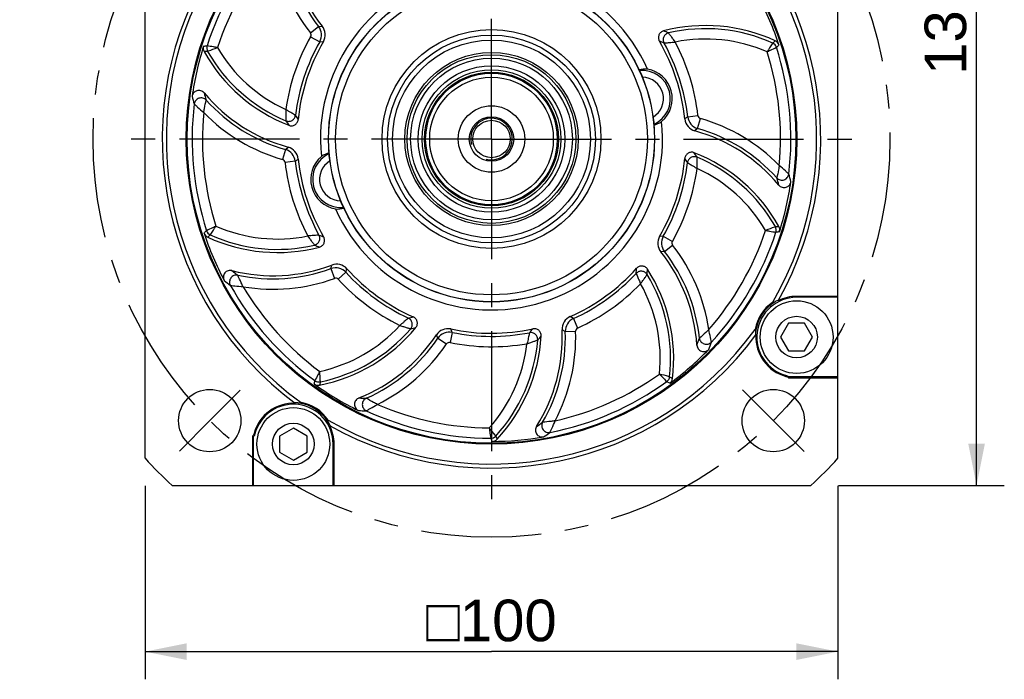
# Model space of a CAD drawing. Header units: millimetres. Extents: x 0 to 420, y 0 to 297.
# Tile 27 of 30: x 312 to 383, y 159 to 207. Entities that reach past the tile are written whole.
import ezdxf
from ezdxf.enums import TextEntityAlignment as Align

# ---------------------------------------------------------------- set-up
doc = ezdxf.new("R2010")
doc.units = ezdxf.units.MM
doc.header["$LTSCALE"] = 23.1
doc.linetypes.add('CENTER', pattern=[0.6, 0.375, -0.075, 0.075, -0.075])
doc.layers.get('0').update_dxf_attribs({"linetype": 'CONTINUOUS'})
for name, color, linetype in [('AXIS', 7, 'CONTINUOUS'), ('COMPONENTS', 7, 'CONTINUOUS'), ('DIMENSION', 7, 'CONTINUOUS')]:
    doc.layers.add(name, color=color, linetype=linetype)
doc.styles.get("Standard").update_dxf_attribs({"font": 'arial.ttf'})
doc.styles.add('TEXTSTYLE_4', font='gdt')
doc.dimstyles.new('DIMSTYLE_1', dxfattribs={"dimtxt": 3, "dimasz": 3, "dimexe": 0.18, "dimexo": 0.0625, "dimgap": 0.09, "dimtad": 1, "dimlfac": 2, "dimdsep": 46, "dimtxsty": 'STANDARD', "dimblk": '_FILLED', "dimblk1": '_FILLED', "dimblk2": '_FILLED', "dimcen": 0.09, "dimadec": 0, "dimazin": 0, "dimtp": 0.3, "dimtm": 0.3, "dimtfac": 1, "dimtofl": 0, "dimtmove": 0, "dimatfit": 3, "dimldrblk": '_FILLED', "dimfxl": 1, "dimtolj": 1, "dimarcsym": 0})
doc.dimstyles.new('DIMSTYLE_5', dxfattribs={"dimtxt": 3, "dimasz": 3, "dimexe": 0.18, "dimexo": 0.0625, "dimgap": 0.09, "dimtad": 1, "dimdec": 3, "dimlfac": 2, "dimdsep": 46, "dimtxsty": 'STANDARD', "dimblk": '_FILLED', "dimblk1": '_FILLED', "dimblk2": '_FILLED', "dimcen": 0.09, "dimadec": 0, "dimazin": 0, "dimtp": 0.5, "dimtm": 0.5, "dimtfac": 1, "dimtdec": 3, "dimtofl": 0, "dimtmove": 0, "dimatfit": 3, "dimldrblk": '_FILLED', "dimfxl": 1, "dimtolj": 1, "dimarcsym": 0})
doc.dimstyles.new('DIMSTYLE_8', dxfattribs={"dimtxt": 3, "dimasz": 3, "dimexe": 0.18, "dimexo": 0.0625, "dimgap": 0.09, "dimtad": 1, "dimtih": 1, "dimtoh": 1, "dimlfac": 2, "dimdsep": 46, "dimtxsty": 'STANDARD', "dimblk": '_FILLED', "dimblk1": '_FILLED', "dimblk2": '_FILLED', "dimcen": 0.09, "dimadec": 0, "dimazin": 0, "dimtol": 1, "dimtp": 0.2, "dimtm": 0.2, "dimtfac": 1, "dimtofl": 0, "dimtmove": 0, "dimatfit": 3, "dimldrblk": '_FILLED', "dimfxl": 1, "dimtolj": 1, "dimarcsym": 0})

# ---------------------------------------------------------------- blocks, each defined once
blk = doc.blocks.new('_FILLED')
at = {"color": 0, "linetype": 'BYBLOCK'}
blk.add_solid([(0, 0), (-1, 0.2), (-1, -0.2)], dxfattribs=at)
blk = doc.blocks.new('*D0')
at = {"layer": 'DIMENSION', "color": 2, "linetype": 'CONTINUOUS'}
for p, q in [((321.489, 172.959), (321.489, 159.002)), ((371.489, 172.959), (371.489, 159.002)), ((321.489, 161.002), (346.489, 161.002)), ((371.489, 161.002), (346.489, 161.002))]:
    blk.add_line(p, q, dxfattribs=at)
at = {"layer": 'DIMENSION', "color": 2, "linetype": 'CONTINUOUS', "xscale": 3, "yscale": 3, "zscale": 3, "rotation": 180}
blk.add_blockref('_FILLED', (321.489, 161.002), dxfattribs=at)
at = {"layer": 'DIMENSION', "color": 2, "linetype": 'CONTINUOUS', "xscale": 3, "yscale": 3, "zscale": 3}
blk.add_blockref('_FILLED', (371.489, 161.002), dxfattribs=at)
at = {"layer": 'DIMENSION', "color": 2, "linetype": 'CONTINUOUS', "insert": (346.489, 164.752), "char_height": 3, "width": 11.11757, "attachment_point": 2, "line_spacing_factor": 0.9, "style": 'TEXTSTYLE_4'}
blk.add_mtext('{\\Fgdt;o}\\Farial.ttf;100', dxfattribs=at)
blk = doc.blocks.new('*D8')
at = {"layer": 'DIMENSION', "color": 2, "linetype": 'CONTINUOUS'}
for p, q in [((360.012, 242.752), (383.489, 242.752)), ((381.489, 242.752), (381.489, 207.877)), ((381.489, 173.002), (381.489, 207.877)), ((371.533, 173.002), (383.489, 173.002))]:
    blk.add_line(p, q, dxfattribs=at)
at = {"layer": 'DIMENSION', "color": 2, "linetype": 'CONTINUOUS', "xscale": 3, "yscale": 3, "zscale": 3}
for p, rotation in [((381.489, 242.752), 90), ((381.489, 173.002), 270)]:
    blk.add_blockref('_FILLED', p, dxfattribs=dict(at, rotation=rotation))
at = {"layer": 'DIMENSION', "color": 2, "linetype": 'CONTINUOUS', "insert": (377.739, 207.877), "char_height": 3, "width": 10.48327, "attachment_point": 2, "rotation": 90, "line_spacing_factor": 0.9}
blk.add_mtext('139.5', dxfattribs=at)
blk = doc.blocks.new('*D12')
at = {"layer": 'DIMENSION', "color": 2, "linetype": 'CONTINUOUS'}
for p, q in [((317.746, 220.048), (292.809, 220.048)), ((323.677, 215.499), (317.746, 220.048)), ((317.746, 220.048), (317.746, 220.048))]:
    blk.add_line(p, q, dxfattribs=at)
at = {"layer": 'DIMENSION', "color": 2, "linetype": 'CONTINUOUS', "xscale": 3, "yscale": 3, "zscale": 3, "rotation": 322.5128534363}
blk.add_blockref('_FILLED', (323.677, 215.499), dxfattribs=at)
at = {"layer": 'DIMENSION', "color": 2, "linetype": 'CONTINUOUS'}
for s, p in [('115', (306.802, 220.798)), ('0.2', (316.123, 220.798))]:
    blk.add_text(s, height=3, dxfattribs=at).set_placement(p, align=Align.RIGHT)
at = {"layer": 'DIMENSION', "color": 2, "linetype": 'CONTINUOUS', "style": 'TEXTSTYLE_4'}
for s, p in [('`', (310.302, 220.798)), ('n', (299.809, 220.798))]:
    blk.add_text(s, height=3, dxfattribs=at).set_placement(p, align=Align.RIGHT)

msp = doc.modelspace()

# ---------------------------------------------------------------- linework, layer by layer
at = {"layer": 'AXIS', "color": 2, "linetype": 'CENTER'}
for p, q in [((346.48939, 198.0025), (346.48939, 224.85304)), ((346.48939, 198.0025), (319.63885, 198.0025)), ((346.48939, 198.0025), (373.33993, 198.0025)), ((346.48939, 198.0025), (346.48939, 171.15196)), ((326.16007, 177.67318), (328.3524, 179.8655)), ((366.81871, 177.67318), (364.59101, 179.90089)), ((326.16007, 177.67318), (323.96775, 175.48086)), ((366.81871, 177.67318), (369.04642, 175.44547))]:
    msp.add_line(p, q, dxfattribs=at)
msp.add_circle((346.48939, 198.0025), 28.75, dxfattribs=at)
at = {"layer": 'COMPONENTS', "color": 7, "linetype": 'CONTINUOUS'}
for p, q in [((321.48939, 174.95906), (321.48939, 221.04594)), ((371.48939, 174.95906), (371.48939, 221.04594)), ((371.48939, 186.64461), (368.5045, 186.64461)), ((371.48939, 186.57477), (368.5045, 186.57477)), ((367.92715, 184.70573), (367.3498, 183.70573)), ((369.08185, 184.70573), (367.92715, 184.70573)), ((369.6592, 183.70573), (369.08185, 184.70573)), ((367.3498, 183.70573), (367.92715, 182.70573)), ((369.08185, 182.70573), (369.6592, 183.70573)), ((367.92715, 182.70573), (369.08185, 182.70573)), ((367.93048, 180.76684), (371.48939, 180.76684)), ((371.48939, 180.83668), (367.96678, 180.83668)), ((332.19262, 177.1421), (331.19262, 176.56475)), ((333.19262, 176.56475), (332.19262, 177.1421)), ((329.25373, 176.56142), (329.25373, 173.0025)), ((329.32357, 173.0025), (329.32357, 176.52511)), ((331.19262, 176.56475), (331.19262, 175.41005)), ((333.19262, 175.41005), (333.19262, 176.56475)), ((335.06167, 173.0025), (335.06167, 175.9874)), ((335.13151, 173.0025), (335.13151, 175.9874)), ((331.19262, 175.41005), (332.19262, 174.8327)), ((332.19262, 174.8327), (333.19262, 175.41005)), ((323.44596, 173.0025), (369.53283, 173.0025))]:
    msp.add_line(p, q, dxfattribs=at)
at = {"layer": 'COMPONENTS', "color": 9, "linetype": 'CONTINUOUS'}
for p, q in [((333.42114, 205.66463), (334.01023, 206.12421)), ((334.01023, 206.12421), (334.27322, 206.15329)), ((333.44152, 205.38875), (334.09171, 205.02068)), ((334.09171, 205.02068), (334.35687, 205.03207)), ((366.78095, 204.92479), (366.96829, 205.08591)), ((326.00415, 204.32969), (325.7581, 204.3091)), ((360.64451, 199.61185), (361.38688, 199.69625)), ((360.64451, 199.61185), (360.43669, 199.44678)), ((361.35907, 198.76697), (361.56552, 199.48503)), ((361.35907, 198.76697), (361.1634, 198.58886)), ((331.61972, 197.23803), (331.41327, 196.51997)), ((331.61972, 197.23803), (331.81539, 197.41614)), ((332.33427, 196.39315), (331.59191, 196.30875)), ((332.33427, 196.39315), (332.5421, 196.55822)), ((366.97463, 191.67531), (367.22069, 191.6959)), ((326.19784, 191.08021), (326.0105, 190.91909)), ((358.88708, 190.98432), (358.62191, 190.97293)), ((358.88708, 190.98432), (359.53727, 190.61625)), ((358.96856, 189.88079), (358.70557, 189.85171)), ((358.96856, 189.88079), (359.55764, 190.34037)), ((334.90892, 188.64385), (334.96253, 188.90296)), ((334.90892, 188.64385), (335.16396, 187.94159)), ((335.98361, 188.38034), (335.43264, 187.87571)), ((335.98361, 188.38034), (336.05472, 188.63604)), ((368.5045, 186.64461), (368.5045, 186.57477)), ((352.39414, 185.0375), (352.17293, 185.18414)), ((352.39414, 185.0375), (352.70382, 184.35755)), ((343.6458, 184.04287), (343.49667, 183.31075)), ((343.6458, 184.04287), (343.55303, 184.29153)), ((351.81143, 184.09683), (351.58157, 184.22789)), ((351.81143, 184.09683), (352.55814, 184.12238)), ((342.62147, 183.62436), (342.51254, 183.8655)), ((342.62147, 183.62436), (343.24058, 183.20613)), ((334.14159, 180.47509), (334.08514, 180.23471)), ((359.34327, 180.84278), (359.55444, 180.71481)), ((346.43262, 176.40199), (346.48939, 176.27581)), ((346.48939, 176.27581), (346.53348, 176.17752)), ((346.80217, 176.56467), (346.85598, 176.43668)), ((346.85598, 176.43668), (346.89779, 176.33702)), ((335.13151, 175.9874), (335.06167, 175.9874))]:
    msp.add_line(p, q, dxfattribs=at)
at = {"layer": 'COMPONENTS', "color": 7, "linetype": 'CONTINUOUS'}
for centre, radius in [((346.48939, 198.0025), 22.02515), ((346.48939, 198.0025), 11.7625), ((346.48939, 198.0025), 11.75), ((346.48939, 198.0025), 11.25), ((346.48939, 198.0025), 7.9), ((346.48939, 198.0025), 7.5), ((346.48939, 198.0025), 7.14355), ((346.48939, 198.0025), 6.25), ((346.48939, 198.0025), 6.0875), ((346.48939, 198.0025), 5.28868), ((346.48939, 198.0025), 5), ((346.48939, 198.0025), 4.82672), ((346.48939, 198.0025), 4.75), ((346.48939, 198.0025), 4.4612), ((346.48939, 198.0025), 2.4), ((346.48939, 198.0025), 1.6), ((346.48939, 198.0025), 1.35), ((368.5045, 183.70573), 2.625), ((368.5045, 183.70573), 1.5), ((326.16007, 177.67318), 2.25), ((366.81871, 177.67318), 2.25), ((332.19262, 175.9874), 2.625), ((332.19262, 175.9874), 1.5)]:
    msp.add_circle(centre, radius, dxfattribs=at)
at = {"layer": 'COMPONENTS', "color": 9, "linetype": 'CONTINUOUS'}
for radius in [21.96007, 5.8375]:
    msp.add_circle((346.48939, 198.0025), radius, dxfattribs=at)
at = {"layer": 'COMPONENTS', "color": 7, "linetype": 'CONTINUOUS'}
for centre, radius, start, end in [((346.48939, 198.0025), 23.4613, 329.8512345, 54.1487795), ((346.48939, 198.0025), 23.75, 330.5459103, 53.4540897), ((343.66574, 213.65701), 12.02187, 183.7303256, 218.6215101), ((346.48939, 198.0025), 12.33985, 24.1627266, 185.8372734), ((346.48939, 198.0025), 23.75, 150.5459103, 233.4540897), ((346.48939, 198.0025), 23.46134, 149.8511787, 234.1487593), ((346.48939, 198.0025), 21.82502, 18.1157428, 27.9064392), ((333.49586, 205.53156), 0.9954, 329.8809713, 38.6525944), ((361.93899, 194.21477), 11.97813, 65.1733752, 104.6758243), ((346.48939, 198.0025), 21.82502, 162.1157428, 171.9064392), ((326.19285, 204.55188), 0.49795, 162.1081567, 209.1809609), ((346.48939, 198.0025), 14.02187, 149.9120529, 174.2635999), ((346.48939, 198.0025), 14.02187, 5.9120529, 30.2635998), ((366.75927, 204.63395), 0.49795, 18.1081567, 65.1809612), ((336.21678, 210.14788), 11.97813, 209.1733752, 248.6758243), ((357.65456, 201.00145), 2.05425, 87.3898985, 104.4534498), ((357.35606, 200.91421), 2.17498, 310.3845568, 79.6154432), ((335.00352, 209.00757), 12.02187, 219.730324, 254.6215095), ((346.48939, 198.0025), 12.33985, 204.1627266, 5.8372734), ((357.65833, 200.98759), 2.0539, 285.545081, 302.6115707), ((361.42685, 199.54877), 0.9954, 185.8809713, 254.6525944), ((357.97527, 186.99743), 12.02187, 39.7303241, 74.6215101), ((331.55193, 196.45623), 0.99541, 5.8809687, 74.6526001), ((335.32046, 195.01741), 2.0539, 105.545081, 122.6115707), ((356.762, 185.85712), 11.97813, 29.1733752, 68.6758243), ((346.48939, 198.0025), 14.02187, 185.9120532, 210.2635998), ((335.62273, 195.09079), 2.17498, 130.3845568, 259.6154432), ((346.48939, 198.0025), 14.02187, 329.9120529, 354.2635998), ((346.48939, 198.0025), 21.82502, 342.1157428, 351.9064392), ((335.32423, 195.00355), 2.05425, 267.3898985, 284.4534498), ((326.21951, 191.37105), 0.49795, 198.1081567, 245.1809612), ((346.48939, 198.0025), 21.82502, 198.1157428, 207.9064392), ((366.78594, 191.45312), 0.49795, 342.1081567, 29.1809609), ((331.0398, 201.79023), 11.97813, 245.1733752, 284.6758243), ((359.48293, 190.47344), 0.9954, 149.8809712, 218.6525944), ((349.31304, 182.34799), 12.02187, 3.7303256, 38.6215101), ((330.72851, 200.15456), 12.02187, 255.730324, 290.6215095), ((335.31361, 187.97152), 0.99541, 41.8809687, 110.6525999), ((346.48939, 198.0025), 14.02187, 221.9120532, 246.2635998), ((346.48939, 198.0025), 14.02187, 293.9120528, 318.2635998), ((347.66123, 182.13859), 11.97813, 353.1733752, 32.6758243), ((368.5045, 183.70573), 3.04983, 124.5017985, 169.498201), ((368.5045, 183.70573), 2.86905, 90, 255.4046796), ((368.34278, 183.8047), 2.81578, 113.9386915, 119.6137107), ((368.5045, 183.70573), 2.93889, 90, 117.0123119), ((352.57591, 184.27396), 0.9954, 113.8809717, 182.6525934), ((331.76404, 191.9858), 11.97813, 281.1733752, 320.6758243), ((346.48939, 198.0025), 23.4613, 239.8512197, 324.1487655), ((343.34405, 183.31831), 0.99541, 77.8809687, 146.6525999), ((346.48939, 198.0025), 14.02187, 257.9120532, 282.2635998), ((339.57228, 183.67803), 12.02187, 327.7303269, 2.6215102), ((368.34757, 183.81323), 2.81505, 174.385555, 180.0620461), ((346.48939, 198.0025), 23.75, 240.5459103, 323.4540897), ((332.47362, 190.47954), 12.02187, 291.7303252, 326.6215095), ((338.11286, 184.47954), 11.97813, 317.1733752, 356.6758243), ((368.5045, 183.70573), 2.93889, 176.9876881, 254.859275), ((346.48939, 198.0025), 21.82502, 306.1157428, 315.9064391), ((359.06002, 180.77393), 0.49795, 306.1081564, 353.1809614), ((355.6746, 187.18154), 13.83311, 332.3725132, 332.6985361), ((333.98859, 180.72321), 0.49795, 234.1081567, 281.1809612), ((346.48939, 198.0025), 21.82502, 234.1157428, 243.9064391), ((332.19262, 175.9874), 2.93889, 86.9876881, 164.859275), ((332.19262, 175.9874), 2.86905, 0, 165.4046796), ((332.30012, 176.14424), 2.81513, 84.3853934, 90.0619019), ((332.19262, 175.9874), 3.04983, 34.5018983, 79.4982427), ((332.29178, 176.14921), 2.81558, 23.9383446, 29.6133261), ((332.19262, 175.9874), 2.93889, 0, 27.0123119), ((335.66844, 188.81729), 13.83311, 242.3725132, 242.6985361), ((346.48939, 198.0025), 21.82502, 270.1157428, 279.9064391), ((346.53254, 176.67547), 0.49795, 270.1081568, 317.180961), ((346.48939, 198.0025), 34, 222.6679255, 227.3320745), ((346.48939, 198.0025), 34, 312.6679255, 317.3320745)]:
    msp.add_arc(centre, radius, start, end, dxfattribs=at)
at = {"layer": 'COMPONENTS', "color": 9, "linetype": 'CONTINUOUS'}
for centre, radius, start, end in [((346.48939, 198.0025), 21.60058, 137.2587199, 161.8494153), ((346.48939, 198.0025), 20.85344, 138.7407894, 161.5474647), ((343.66574, 213.65701), 12.99346, 188.4181089, 217.9597779), ((343.66574, 213.65701), 12.24631, 186.0015204, 217.9597779), ((333.21748, 205.5109), 1.00229, 330.7187245, 37.7273615), ((346.48939, 198.0025), 14.99346, 150.4863082, 171.8281843), ((333.22496, 205.51145), 0.2489, 330.4640071, 37.9820789), ((352.7998, 190.1968), 16.75681, 67.328198, 68.6353974), ((361.93899, 194.21477), 11.75369, 65.6724409, 103.1813598), ((313.81631, 315.49413), 111.42682, 276.1320629, 276.2586019), ((326.44121, 204.57668), 0.50202, 162.0475408, 209.4722894), ((336.21678, 210.14788), 11.00654, 210.2541414, 245.4767507), ((346.48939, 198.0025), 14.24631, 150.4863082, 173.1024991), ((352.90053, 190.64502), 15.50953, 67.0941623, 68.4383669), ((346.48939, 198.0025), 14.24631, 6.4863082, 29.1025994), ((346.48939, 198.0025), 14.99346, 6.4863082, 27.8271982), ((361.93899, 194.21477), 11.00654, 66.2388947, 101.4764268), ((366.57294, 204.46792), 0.50199, 18.0462779, 65.5208926), ((441.98218, 122.15468), 111.42662, 132.1320617, 132.2586009), ((346.48939, 198.0025), 21.60058, 353.2587199, 17.8494153), ((336.21678, 210.14788), 11.75369, 209.6704162, 247.1813596), ((346.48939, 198.0025), 20.85344, 354.7462226, 17.5401877), ((357.35606, 200.91421), 2.03993, 294.5723447, 95.4276553), ((357.35606, 200.91421), 1.54183, 300.7500649, 89.2499351), ((342.04528, 205.78123), 17.79699, 195.332858, 197.1339882), ((341.92697, 205.63951), 16.73514, 194.9456037, 196.7627433), ((346.48939, 198.0025), 21.60058, 173.2587199, 197.8494153), ((335.00352, 209.00757), 12.24631, 222.0015204, 253.9597779), ((346.48939, 198.0025), 20.85344, 174.7462227, 197.5401878), ((335.00352, 209.00757), 12.99346, 224.4241183, 253.9597779), ((345.62795, 207.72283), 15.50988, 211.091688, 212.4359339), ((361.63419, 199.72426), 0.2489, 186.463039, 253.983047), ((345.97227, 208.02662), 16.75684, 211.328202, 212.6353992), ((361.63992, 199.72911), 1.00229, 186.7187051, 253.7273809), ((357.97527, 186.99743), 12.99346, 44.4241182, 73.9597779), ((357.97527, 186.99743), 12.24631, 42.0015204, 73.9597779), ((331.33887, 196.27589), 1.00229, 6.7187052, 73.7273809), ((335.62273, 195.09079), 2.03993, 114.5723447, 275.4276553), ((347.00654, 187.9784), 16.75682, 31.328198, 32.6353973), ((331.34459, 196.28074), 0.2489, 6.4630407, 73.9830452), ((346.48939, 198.0025), 14.99346, 186.4863082, 207.8271972), ((346.48939, 198.0025), 14.24631, 186.4863082, 209.1025994), ((335.62273, 195.09079), 1.54183, 120.7500649, 269.2499351), ((346.48939, 198.0025), 14.24631, 330.4863082, 353.1024991), ((347.35086, 188.28218), 15.50985, 31.0916867, 32.4359351), ((356.762, 185.85712), 11.75369, 29.6704162, 67.1813598), ((346.48939, 198.0025), 14.99346, 330.4863082, 351.8281863), ((356.762, 185.85712), 11.00654, 30.2541414, 65.4767588), ((350.93351, 190.22377), 17.79698, 15.3328575, 17.1339884), ((351.05182, 190.36549), 16.73514, 14.9456037, 16.7627434), ((250.99661, 273.85032), 111.42662, 312.1320617, 312.2586009), ((326.40584, 191.53708), 0.50199, 198.0462834, 245.5206774), ((331.0398, 201.79023), 11.00654, 246.2388948, 281.4764221), ((346.48939, 198.0025), 20.85344, 318.746147, 341.5474647), ((346.48939, 198.0025), 21.60058, 317.2587199, 341.8494153), ((366.53758, 191.42832), 0.50202, 342.0475408, 29.4722894), ((379.16247, 80.51087), 111.42682, 96.1320629, 96.2586019), ((331.0398, 201.79023), 11.75369, 245.6724319, 283.18136), ((340.07826, 205.35999), 15.50953, 247.0941625, 248.4383667), ((359.7613, 190.4941), 1.00229, 150.7187052, 217.7273808), ((359.75382, 190.49355), 0.2489, 150.4630399, 217.9830461), ((340.17899, 205.8082), 16.75682, 247.328195, 248.635394), ((349.31304, 182.34799), 12.24631, 6.0015204, 37.9597779), ((349.31304, 182.34799), 12.99346, 8.4239521, 37.9597779), ((338.3094, 201.49926), 16.73515, 230.9456039, 232.7627418), ((330.72851, 200.15456), 12.24631, 258.0015204, 289.9597779), ((335.24723, 187.70039), 1.00229, 42.7187051, 109.7273808), ((346.48939, 198.0025), 14.24631, 222.4863082, 245.1024483), ((346.48939, 198.0025), 14.24631, 294.4863082, 317.1023795), ((341.47253, 189.63305), 15.51025, 355.0887351, 356.4330351), ((341.01574, 189.58885), 16.75683, 355.3282074, 356.6354063), ((338.32302, 201.68497), 17.79894, 231.3328752, 233.1338143), ((330.72851, 200.15456), 12.99346, 260.4358686, 289.9597779), ((335.24902, 187.70767), 0.2489, 42.4630405, 109.9830454), ((346.48939, 198.0025), 14.99346, 222.4863082, 243.8272001), ((346.48939, 198.0025), 14.99346, 294.4863082, 315.827529), ((347.66123, 182.13859), 11.00654, 354.2455088, 29.4765406), ((347.66123, 182.13859), 11.75369, 353.6704163, 31.1813593), ((346.48939, 198.0025), 21.60058, 209.2587251, 233.8494153), ((346.48939, 198.0025), 20.85344, 210.7487243, 233.5391225), ((368.5045, 183.70573), 2.98315, 121.3748256, 172.6251763), ((336.9789, 200.18718), 15.51001, 283.090433, 284.4347039), ((352.81327, 184.12704), 1.00229, 114.7187052, 181.7273808), ((331.76404, 191.9858), 11.00654, 282.2355837, 317.4764233), ((331.76404, 191.9858), 11.75369, 281.6704162, 319.18136), ((336.7961, 200.60828), 16.75681, 283.3281947, 284.6353942), ((343.44973, 183.05994), 1.00229, 78.7187052, 145.7273809), ((346.48939, 198.0025), 14.24631, 258.4863082, 281.1025461), ((337.51093, 194.17913), 15.50972, 319.0928466, 320.4370724), ((339.57228, 183.67803), 12.24631, 330.0015203, 1.9597779), ((339.57228, 183.67803), 12.99346, 332.4249753, 1.9597779), ((352.80689, 184.13099), 0.2489, 114.4630405, 181.9830455), ((332.47362, 190.47954), 12.24631, 294.0015204, 325.9597779), ((343.44689, 183.06689), 0.2489, 78.4630409, 145.9830451), ((346.48939, 198.0025), 14.99346, 258.4863082, 279.826042), ((338.11286, 184.47954), 11.75369, 317.6704163, 355.1813597), ((337.11569, 194.41306), 16.75684, 319.3282006, 320.6353983), ((345.69154, 189.1423), 16.73514, 338.9456037, 340.7627426), ((345.51244, 189.09722), 17.79709, 339.3328629, 341.1339836), ((332.47362, 190.47954), 12.99346, 296.4226781, 325.9597779), ((338.11286, 184.47954), 11.00654, 318.2473259, 353.4760406), ((224.65184, 203.23543), 111.42666, 348.1320633, 348.2586026), ((334.04175, 180.96707), 0.50202, 234.0475404, 281.4722894), ((346.48939, 198.0025), 21.60058, 281.2587266, 305.8494153), ((346.48939, 198.0025), 20.85344, 282.7465512, 305.5455374), ((358.84451, 180.89985), 0.50202, 306.0475416, 353.4722907), ((303.8627, 83.74517), 111.42665, 60.1320611, 60.2586003), ((354.91804, 190.38777), 15.96661, 323.4034742, 323.6730134), ((337.8163, 196.02335), 16.73514, 266.9456036, 268.7627428), ((332.19262, 175.9874), 2.98315, 31.3743992, 82.6249981), ((337.71807, 196.17967), 17.79701, 267.3328583, 269.1339871), ((346.48939, 198.0025), 21.60058, 245.2587199, 269.8494153), ((346.48939, 198.0025), 20.85344, 246.7438073, 269.5469525), ((340.63602, 191.30342), 16.73515, 302.9456034, 304.7627419), ((338.87466, 189.57386), 15.96661, 233.4034742, 233.6730134), ((346.43221, 176.90401), 0.50202, 270.047541, 317.4722907), ((340.46322, 191.37435), 17.79964, 303.3328877, 305.133757)]:
    msp.add_arc(centre, radius, start, end, dxfattribs=at)
at = {"layer": 'COMPONENTS', "color": 2, "linetype": 'CONTINUOUS'}
msp.add_arc((346.48939, 198.0025), 1.5, 255, 195, dxfattribs=at)
at = {"layer": 'COMPONENTS', "color": 7, "linetype": 'CONTINUOUS'}
for points, knots in [([(358.90433, 205.80211), (358.83091, 205.78288), (358.69084, 205.70957), (358.55309, 205.51832), (358.51501, 205.28571), (358.56206, 205.13478), (358.60031, 205.06923)], [0, 0, 0, 0, 0.2500408, 0.49999929, 0.74995711, 1, 1, 1, 1]), ([(325.75796, 201.32349), (325.69733, 201.39644), (325.53098, 201.51075), (325.23009, 201.51619), (324.97678, 201.35372), (324.89511, 201.16916), (324.88176, 201.07524)], [0, 0, 0, 0, 0.25010186, 0.50000441, 0.74990627, 1, 1, 1, 1]), ([(331.86101, 198.9898), (331.93171, 198.9622), (332.08812, 198.93918), (332.31198, 199.01294), (332.4795, 199.17874), (332.53015, 199.3285), (332.53774, 199.40401)], [0, 0, 0, 0, 0.25004377, 0.50000491, 0.74996535, 1, 1, 1, 1]), ([(361.11778, 197.0152), (361.04708, 197.0428), (360.89067, 197.06582), (360.66681, 196.99206), (360.49929, 196.82626), (360.44863, 196.6765), (360.44105, 196.60099)], [0, 0, 0, 0, 0.25004377, 0.50000491, 0.74996535, 1, 1, 1, 1]), ([(367.22082, 194.68151), (367.28146, 194.60855), (367.4478, 194.49425), (367.74869, 194.48881), (368.002, 194.65128), (368.08367, 194.83584), (368.09703, 194.92976)], [0, 0, 0, 0, 0.25010187, 0.50000441, 0.74990627, 1, 1, 1, 1]), ([(334.07446, 190.20289), (334.14788, 190.22212), (334.28794, 190.29543), (334.4257, 190.48668), (334.46377, 190.71929), (334.41673, 190.87022), (334.37848, 190.93577)], [0, 0, 0, 0, 0.2500408, 0.49999929, 0.74995711, 1, 1, 1, 1]), ([(327.76529, 188.50361), (327.67335, 188.52699), (327.47159, 188.52169), (327.22496, 188.34923), (327.11553, 188.0689), (327.15794, 187.87158), (327.20234, 187.78775)], [0, 0, 0, 0, 0.25010143, 0.5000035, 0.74990495, 1, 1, 1, 1]), ([(357.74369, 188.60541), (357.70271, 188.66929), (357.58971, 188.77985), (357.36525, 188.85176), (357.13226, 188.81609), (357.00325, 188.72471), (356.95273, 188.66808)], [0, 0, 0, 0, 0.25004079, 0.49999929, 0.7499571, 1, 1, 1, 1]), ([(366.95137, 186.25268), (366.92101, 186.23542), (366.87015, 186.20657), (366.79631, 186.20118), (366.77695, 186.21912)], [0, 0, 0, 0, 0.56952911, 1, 1, 1, 1]), ([(341.02999, 184.39517), (341.07809, 184.45388), (341.14831, 184.59552), (341.14735, 184.83122), (341.04143, 185.04178), (340.91465, 185.13623), (340.84518, 185.16678)], [0, 0, 0, 0, 0.2500408, 0.49999929, 0.74995711, 1, 1, 1, 1]), ([(350.07083, 183.78498), (350.07523, 183.86075), (350.0488, 184.01662), (349.90947, 184.20673), (349.70002, 184.31482), (349.54194, 184.31672), (349.46777, 184.3006)], [0, 0, 0, 0, 0.2500408, 0.49999929, 0.74995711, 1, 1, 1, 1]), ([(365.50574, 184.26163), (365.53, 184.25124), (365.55511, 184.18159), (365.54944, 184.12339), (365.54602, 184.08864)], [0, 0, 0, 0, 0.43048324, 1, 1, 1, 1]), ([(361.30944, 183.13013), (361.31562, 183.03547), (361.38301, 182.84523), (361.62323, 182.66396), (361.92366, 182.64651), (362.09821, 182.74782), (362.16422, 182.81595)], [0, 0, 0, 0, 0.25010084, 0.50000309, 0.74990476, 1, 1, 1, 1]), ([(336.92458, 179.31198), (336.83646, 179.27686), (336.67635, 179.15398), (336.57819, 178.8695), (336.65443, 178.57838), (336.80472, 178.44367), (336.88991, 178.40195)], [0, 0, 0, 0, 0.25010143, 0.5000035, 0.74990496, 1, 1, 1, 1]), ([(332.7485, 178.98612), (332.73811, 178.96186), (332.66847, 178.93674), (332.61027, 178.94241), (332.57552, 178.94583)], [0, 0, 0, 0, 0.43047022, 1, 1, 1, 1]), ([(334.73959, 177.54052), (334.72233, 177.57088), (334.6935, 177.62174), (334.68807, 177.69559), (334.70601, 177.71495)], [0, 0, 0, 0, 0.56949693, 1, 1, 1, 1]), ([(349.73731, 177.2595), (349.68666, 177.17928), (349.62936, 176.98576), (349.71716, 176.69791), (349.94995, 176.50721), (350.15072, 176.48657), (350.24417, 176.50289)], [0, 0, 0, 0, 0.25010146, 0.50000356, 0.74990503, 1, 1, 1, 1])]:
    msp.add_open_spline(points, degree=3, knots=knots, dxfattribs=at)
at = {"layer": 'COMPONENTS', "color": 9, "linetype": 'CONTINUOUS'}
for points, knots in [([(359.25874, 205.65878), (359.18523, 205.64107), (359.04462, 205.5692), (358.90367, 205.38105), (358.85944, 205.15029), (358.90058, 204.99776), (358.93711, 204.93155)], [0, 0, 0, 0, 0.24956558, 0.50001188, 0.75044479, 1, 1, 1, 1]), ([(359.74915, 205.00127), (359.69183, 205.07806), (359.61163, 205.19342), (359.50327, 205.33842), (359.43121, 205.43468), (359.3689, 205.51761), (359.31784, 205.58264), (359.28185, 205.62728), (359.26529, 205.65153), (359.25874, 205.65878)], [0, 0, 0, 0, 0.35043628, 0.51365975, 0.66196841, 0.79020012, 0.89299515, 0.96426416, 1, 1, 1, 1]), ([(326.70843, 204.60395), (326.61845, 204.61927), (326.37037, 204.66281), (326.12201, 204.70476), (325.96363, 204.73142)], [0, 0, 0, 0, 0.36235964, 1, 1, 1, 1]), ([(326.00416, 204.32969), (326.02781, 204.33872), (326.26313, 204.42868), (326.49751, 204.52108), (326.70843, 204.60395)], [0, 0, 0, 0, 0.10049682, 1, 1, 1, 1]), ([(358.93711, 204.93155), (358.96583, 204.93435), (359.09679, 204.94847), (359.29549, 204.96656), (359.5375, 204.98619), (359.67703, 204.99804), (359.74915, 205.00127)], [0, 0, 0, 0, 0.10621584, 0.48479134, 0.73430269, 1, 1, 1, 1]), ([(366.78133, 204.92462), (366.7675, 204.90341), (366.63, 204.69231), (366.49469, 204.47979), (366.37277, 204.28877)], [0, 0, 0, 0, 0.10049682, 1, 1, 1, 1]), ([(366.37277, 204.28877), (366.45456, 204.32926), (366.68086, 204.43986), (366.90644, 204.5519), (367.05024, 204.62343)], [0, 0, 0, 0, 0.36235964, 1, 1, 1, 1]), ([(325.90295, 200.81294), (325.84005, 200.88056), (325.66973, 200.981), (325.37663, 200.97108), (325.13154, 200.80998), (325.05052, 200.62963), (325.03815, 200.53811)], [0, 0, 0, 0, 0.24869676, 0.4999983, 0.75129798, 1, 1, 1, 1]), ([(325.03818, 200.53807), (325.065, 200.51326), (325.14462, 200.43599), (325.3711, 200.22536), (325.5746, 200.04371), (325.72364, 199.91285)], [0, 0, 0, 0, 0.11810409, 0.35870769, 1, 1, 1, 1]), ([(325.72364, 199.91285), (325.74072, 200.01434), (325.79639, 200.3152), (325.85806, 200.61494), (325.90295, 200.81294)], [0, 0, 0, 0, 0.33638069, 1, 1, 1, 1]), ([(331.64826, 200.13427), (331.64949, 200.03845), (331.64657, 199.89798), (331.649, 199.71698), (331.65072, 199.59674), (331.65238, 199.49303), (331.65547, 199.41041), (331.65834, 199.35314), (331.65749, 199.32379), (331.65852, 199.31407)], [0, 0, 0, 0, 0.35043628, 0.51365975, 0.66196841, 0.79020012, 0.89299515, 0.96426416, 1, 1, 1, 1]), ([(332.34618, 199.71337), (332.3213, 199.72799), (332.20706, 199.79353), (332.03567, 199.89569), (331.82834, 200.02206), (331.7085, 200.09449), (331.64826, 200.13427)], [0, 0, 0, 0, 0.10621584, 0.48479134, 0.73430269, 1, 1, 1, 1]), ([(331.65852, 199.31407), (331.72841, 199.28519), (331.88442, 199.26068), (332.10904, 199.33006), (332.28046, 199.49076), (332.33683, 199.63835), (332.34619, 199.71339)], [0, 0, 0, 0, 0.24956554, 0.50001174, 0.75044468, 1, 1, 1, 1]), ([(361.32026, 196.69093), (361.25037, 196.71981), (361.09437, 196.74431), (360.86975, 196.67494), (360.69833, 196.51424), (360.64196, 196.36665), (360.6326, 196.29161)], [0, 0, 0, 0, 0.24956554, 0.50001174, 0.75044468, 1, 1, 1, 1]), ([(360.6326, 196.29163), (360.65748, 196.27701), (360.77173, 196.21147), (360.94312, 196.10931), (361.15045, 195.98294), (361.27029, 195.91051), (361.33053, 195.87073)], [0, 0, 0, 0, 0.10621584, 0.48479134, 0.73430269, 1, 1, 1, 1]), ([(361.33053, 195.87073), (361.3293, 195.96655), (361.33222, 196.10702), (361.32978, 196.28802), (361.32807, 196.40826), (361.32641, 196.51197), (361.32331, 196.59459), (361.32044, 196.65186), (361.32129, 196.68121), (361.32026, 196.69093)], [0, 0, 0, 0, 0.35043628, 0.51365975, 0.66196841, 0.79020012, 0.89299515, 0.96426416, 1, 1, 1, 1]), ([(367.25514, 196.09215), (367.23807, 195.99066), (367.18239, 195.6898), (367.12073, 195.39006), (367.07583, 195.19206)], [0, 0, 0, 0, 0.33638069, 1, 1, 1, 1]), ([(367.9406, 195.46693), (367.91379, 195.49174), (367.83417, 195.56901), (367.60769, 195.77964), (367.40418, 195.96129), (367.25514, 196.09215)], [0, 0, 0, 0, 0.11810409, 0.35870769, 1, 1, 1, 1]), ([(367.07583, 195.19206), (367.13874, 195.12444), (367.30906, 195.024), (367.60215, 195.03392), (367.84724, 195.19502), (367.92827, 195.37537), (367.94064, 195.46689)], [0, 0, 0, 0, 0.24869676, 0.4999983, 0.75129798, 1, 1, 1, 1]), ([(326.60602, 191.71623), (326.52422, 191.67574), (326.29793, 191.56514), (326.07234, 191.4531), (325.92855, 191.38157)], [0, 0, 0, 0, 0.36235964, 1, 1, 1, 1]), ([(326.19746, 191.08038), (326.21129, 191.10159), (326.34878, 191.31269), (326.4841, 191.52521), (326.60602, 191.71623)], [0, 0, 0, 0, 0.10049682, 1, 1, 1, 1]), ([(366.97463, 191.67531), (366.95098, 191.66628), (366.71566, 191.57632), (366.48127, 191.48392), (366.27036, 191.40104)], [0, 0, 0, 0, 0.10049682, 1, 1, 1, 1]), ([(366.27036, 191.40104), (366.36033, 191.38573), (366.60842, 191.34219), (366.85678, 191.30024), (367.01515, 191.27358)], [0, 0, 0, 0, 0.36235964, 1, 1, 1, 1]), ([(334.04167, 191.07345), (334.01295, 191.07065), (333.882, 191.05653), (333.68329, 191.03844), (333.44128, 191.01881), (333.30175, 191.00696), (333.22964, 191.00373)], [0, 0, 0, 0, 0.10621584, 0.48479134, 0.73430269, 1, 1, 1, 1]), ([(333.22964, 191.00373), (333.28696, 190.92694), (333.36716, 190.81158), (333.47552, 190.66658), (333.54758, 190.57032), (333.60989, 190.48739), (333.66095, 190.42236), (333.69693, 190.37772), (333.7135, 190.35347), (333.72004, 190.34622)], [0, 0, 0, 0, 0.35043628, 0.51365975, 0.66196841, 0.79020012, 0.89299515, 0.96426416, 1, 1, 1, 1]), ([(333.72004, 190.34622), (333.79356, 190.36393), (333.93417, 190.4358), (334.07511, 190.62395), (334.11934, 190.85471), (334.07821, 191.00724), (334.04168, 191.07345)], [0, 0, 0, 0, 0.24956558, 0.50001188, 0.75044479, 1, 1, 1, 1]), ([(357.7169, 188.22405), (357.67733, 188.28849), (357.56552, 188.40002), (357.34301, 188.47592), (357.10986, 188.44666), (356.97751, 188.36038), (356.92583, 188.30517)], [0, 0, 0, 0, 0.24956549, 0.50001157, 0.75044456, 1, 1, 1, 1]), ([(356.92587, 188.30521), (356.9374, 188.27876), (356.9913, 188.15858), (357.06991, 187.97519), (357.16337, 187.75109), (357.21775, 187.62205), (357.24311, 187.55446)], [0, 0, 0, 0, 0.10621584, 0.48479134, 0.73430269, 1, 1, 1, 1]), ([(328.18268, 188.17579), (328.09204, 188.19352), (327.89521, 188.17466), (327.66392, 187.99436), (327.56033, 187.71997), (327.60079, 187.52644), (327.64458, 187.44513)], [0, 0, 0, 0, 0.24869676, 0.4999983, 0.75129798, 1, 1, 1, 1]), ([(328.56667, 187.34221), (328.52083, 187.43435), (328.38903, 187.71047), (328.26274, 187.98921), (328.18268, 188.17579)], [0, 0, 0, 0, 0.33638069, 1, 1, 1, 1]), ([(357.24311, 187.55446), (357.29843, 187.6327), (357.38336, 187.74463), (357.48778, 187.89249), (357.55706, 187.99077), (357.61668, 188.07566), (357.66274, 188.14432), (357.69408, 188.19233), (357.71202, 188.21558), (357.7169, 188.22405)], [0, 0, 0, 0, 0.35043628, 0.51365975, 0.66196841, 0.79020012, 0.89299515, 0.96426416, 1, 1, 1, 1]), ([(327.64463, 187.44511), (327.6809, 187.44081), (327.79074, 187.42509), (328.09777, 187.3878), (328.36918, 187.36047), (328.56667, 187.34221)], [0, 0, 0, 0, 0.11810409, 0.35870769, 1, 1, 1, 1]), ([(340.49177, 185.0802), (340.47018, 185.06105), (340.37253, 184.97265), (340.22241, 184.84122), (340.03816, 184.68309), (339.93224, 184.59149), (339.8758, 184.54649)], [0, 0, 0, 0, 0.10621584, 0.48479134, 0.73430269, 1, 1, 1, 1]), ([(340.65902, 184.3028), (340.70809, 184.36035), (340.7796, 184.50114), (340.78303, 184.73621), (340.68316, 184.94891), (340.56021, 185.04812), (340.49174, 185.08021)], [0, 0, 0, 0, 0.24956552, 0.50001166, 0.75044463, 1, 1, 1, 1]), ([(339.8758, 184.54649), (339.96731, 184.51805), (340.1, 184.47187), (340.27289, 184.41825), (340.38777, 184.38273), (340.48692, 184.35226), (340.56646, 184.32967), (340.62181, 184.3147), (340.64946, 184.30482), (340.65902, 184.3028)], [0, 0, 0, 0, 0.35043628, 0.51365975, 0.66196841, 0.79020012, 0.89299515, 0.96426416, 1, 1, 1, 1]), ([(349.23275, 184.02282), (349.22654, 183.99464), (349.1995, 183.86573), (349.1553, 183.67116), (349.09919, 183.43493), (349.06734, 183.29857), (349.04813, 183.22899)], [0, 0, 0, 0, 0.10621584, 0.48479134, 0.73430269, 1, 1, 1, 1]), ([(349.825, 183.4922), (349.83087, 183.5676), (349.80598, 183.72354), (349.67058, 183.91573), (349.46478, 184.0291), (349.307, 184.03711), (349.23274, 184.02282)], [0, 0, 0, 0, 0.24956556, 0.5000118, 0.75044473, 1, 1, 1, 1]), ([(362.16636, 184.25119), (362.09289, 184.17912), (361.87101, 183.96844), (361.64494, 183.7622), (361.49224, 183.6284)], [0, 0, 0, 0, 0.33638069, 1, 1, 1, 1]), ([(362.35342, 183.34248), (362.3463, 183.37831), (362.32731, 183.48762), (362.26789, 183.79115), (362.21002, 184.05772), (362.16636, 184.25119)], [0, 0, 0, 0, 0.11810409, 0.35870769, 1, 1, 1, 1]), ([(349.04813, 183.22899), (349.13887, 183.25977), (349.27337, 183.3004), (349.44476, 183.35865), (349.55858, 183.39743), (349.6567, 183.43106), (349.73432, 183.45953), (349.7879, 183.47996), (349.81608, 183.48822), (349.825, 183.49221)], [0, 0, 0, 0, 0.35043628, 0.51365975, 0.66196841, 0.79020012, 0.89299515, 0.96426416, 1, 1, 1, 1]), ([(361.49224, 183.6284), (361.50338, 183.53672), (361.58214, 183.35535), (361.82509, 183.1911), (362.11806, 183.17737), (362.28962, 183.27565), (362.35342, 183.34242)], [0, 0, 0, 0, 0.24869676, 0.4999983, 0.75129798, 1, 1, 1, 1]), ([(334.09838, 181.22965), (334.05601, 181.14881), (333.93794, 180.92632), (333.82129, 180.70308), (333.74701, 180.56069)], [0, 0, 0, 0, 0.36235964, 1, 1, 1, 1]), ([(334.14159, 180.47509), (334.14031, 180.50038), (334.12747, 180.75198), (334.11203, 181.00344), (334.09838, 181.22965)], [0, 0, 0, 0, 0.10049682, 1, 1, 1, 1]), ([(358.61229, 181.03485), (358.67608, 180.96957), (358.85119, 180.78853), (359.02746, 180.60861), (359.13992, 180.49395)], [0, 0, 0, 0, 0.36235964, 1, 1, 1, 1]), ([(359.34327, 180.84278), (359.31883, 180.84937), (359.07557, 180.91491), (358.83164, 180.97793), (358.61229, 181.03485)], [0, 0, 0, 0, 0.10049682, 1, 1, 1, 1]), ([(337.45494, 179.29211), (337.3712, 179.25318), (337.22304, 179.12223), (337.14191, 178.84041), (337.21938, 178.55754), (337.36587, 178.42475), (337.44908, 178.3847)], [0, 0, 0, 0, 0.24869676, 0.4999983, 0.75129798, 1, 1, 1, 1]), ([(338.25557, 178.84343), (338.16433, 178.89103), (337.89539, 179.03695), (337.62939, 179.18822), (337.45494, 179.29211)], [0, 0, 0, 0, 0.33638069, 1, 1, 1, 1]), ([(337.44914, 178.38472), (337.48101, 178.40256), (337.57911, 178.4544), (337.84942, 178.60471), (338.08506, 178.74212), (338.25557, 178.84343)], [0, 0, 0, 0, 0.11810409, 0.35870769, 1, 1, 1, 1]), ([(351.08951, 177.66277), (350.98771, 177.64765), (350.68437, 177.60762), (350.38025, 177.57365), (350.17806, 177.55516)], [0, 0, 0, 0, 0.33638069, 1, 1, 1, 1]), ([(350.70672, 176.81765), (350.72202, 176.85082), (350.7709, 176.95042), (350.90124, 177.23091), (351.01111, 177.48058), (351.08951, 177.66277)], [0, 0, 0, 0, 0.11810409, 0.35870769, 1, 1, 1, 1]), ([(346.32369, 177.14972), (346.33693, 177.05942), (346.37218, 176.81002), (346.40903, 176.56085), (346.43262, 176.40199)], [0, 0, 0, 0, 0.36235964, 1, 1, 1, 1]), ([(346.80217, 176.56467), (346.78627, 176.58438), (346.62799, 176.78038), (346.46769, 176.97474), (346.32369, 177.14972)], [0, 0, 0, 0, 0.10049682, 1, 1, 1, 1]), ([(350.17806, 177.55516), (350.13319, 177.47444), (350.0903, 177.28141), (350.19031, 177.00573), (350.41926, 176.82242), (350.61582, 176.80109), (350.70668, 176.81761)], [0, 0, 0, 0, 0.24869676, 0.49999831, 0.75129798, 1, 1, 1, 1])]:
    msp.add_open_spline(points, degree=3, knots=knots, dxfattribs=at)
at = {"layer": 'COMPONENTS', "color": 7, "linetype": 'CONTINUOUS'}
for points in [[(367.73689, 180.86885), (367.8073, 180.8498), (367.87496, 180.81415), (367.93048, 180.76684)], [(367.78152, 180.92926), (367.84833, 180.91187), (367.91276, 180.87967), (367.96678, 180.83668)], [(329.35575, 176.75501), (329.3367, 176.6846), (329.30104, 176.61693), (329.25373, 176.56142)], [(329.41616, 176.71037), (329.39876, 176.64356), (329.36656, 176.57913), (329.32357, 176.52511)]]:
    msp.add_open_spline(points, degree=3, dxfattribs=at)

# ---------------------------------------------------------------- dimensions: what is measured, and where the dimension line sits
at = {"layer": 'DIMENSION', "color": 2, "linetype": 'CONTINUOUS'}
dim = msp.add_linear_dim(base=(381.48939, 173.0025), p1=(360.0123, 242.7525), p2=(371.53283, 173.0025), angle=270, dimstyle='DIMSTYLE_5', dxfattribs=at)
dim.commit()
dim.dimension.update_dxf_attribs({"geometry": '*D8', "text_midpoint": (381.58803, 203.19149), "dimtype": 160})
dim = msp.add_diameter_dim_2p(p1=(323.67656, 215.49927), p2=(369.30223, 180.50573), dimstyle='DIMSTYLE_8', dxfattribs=at)
dim.commit()
dim.dimension.update_dxf_attribs({"geometry": '*D12', "text_midpoint": (301.05527, 222.29756), "dimtype": 163})
dim = msp.add_linear_dim(base=(371.48939, 161.0025), p1=(321.48939, 172.95906), p2=(371.48939, 172.95906), text='{\\Fgdt;o}<>', dimstyle='DIMSTYLE_1', dxfattribs=at)
dim.commit()
dim.dimension.update_dxf_attribs({"geometry": '*D0', "text_midpoint": (343.71, 163.2525), "dimtype": 160})

doc.saveas('drawing.dxf')
